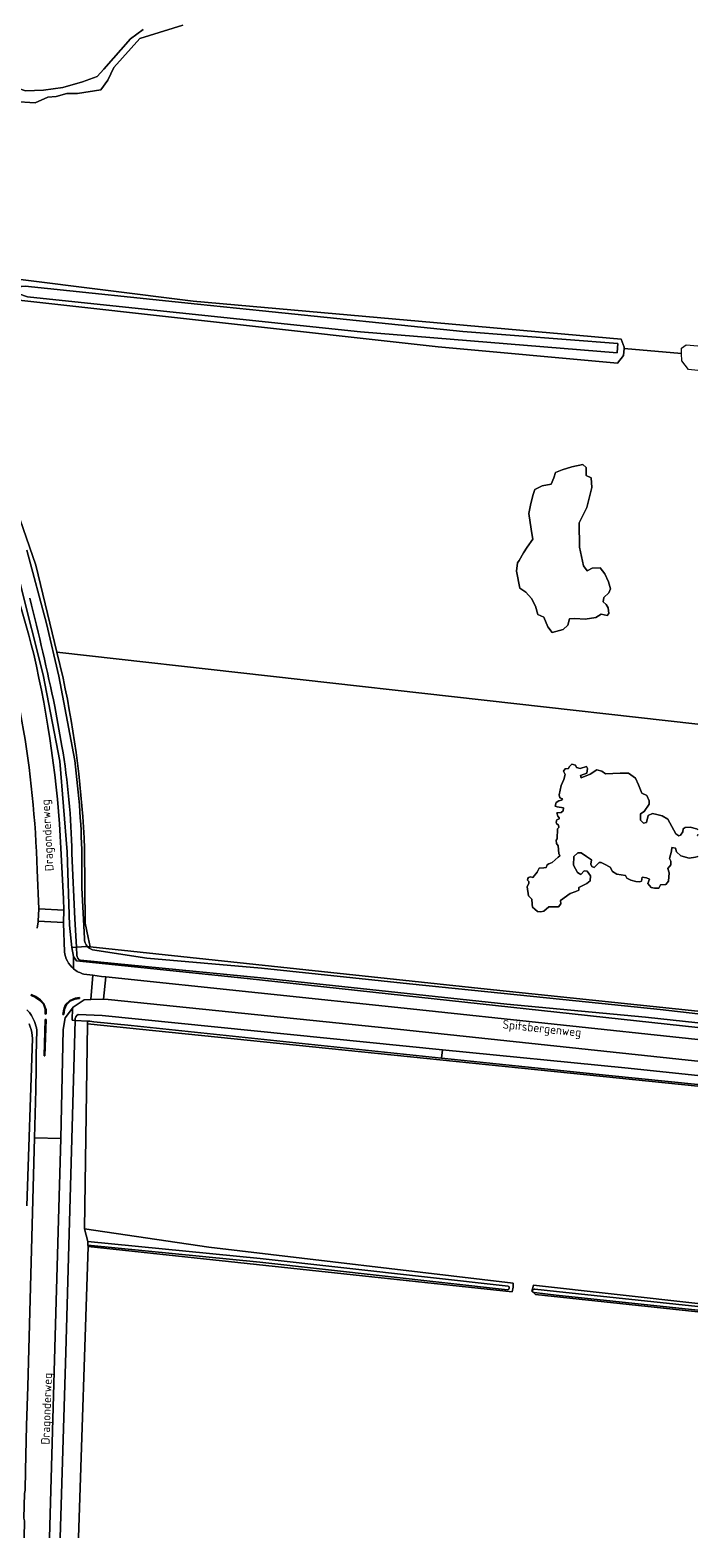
# Model space of a CAD drawing. Extents: x 168026 to 168874, y 448609 to 449769.
# Tile 21 of 39: x 168734 to 168874, y 448609 to 448925. Entities that reach past the tile are written whole.
import ezdxf
from ezdxf.enums import TextEntityAlignment as Align

# ---------------------------------------------------------------- set-up
doc = ezdxf.new("R2010")
doc.units = 0
for name, color, linetype, lineweight in [('B-WE-GR-GRAS-GV', 252, 'Continuous', 5), ('B-WE-OG-TERREIN_CULTUURSCHEIDING-GV', 252, 'Continuous', 5), ('B-WE-OG-TOPOGRAFIE-T18', 7, 'Continuous', 5), ('B-WE-OG-WATER-GV', 252, 'Continuous', 5), ('B-WE-OG-WATER_MEER-GV', 252, 'Continuous', 5), ('B-WE-OG-WATER_SLOOT-GV', 252, 'Continuous', 5), ('B-WE-OG-WEG-GV', 252, 'Continuous', 5), ('B-WE-VH-VERHARDING_ASFALT-GV', 252, 'Continuous', 5), ('B-WE-VH-VERHARDING_BETON-GV', 252, 'Continuous', 5)]:
    doc.layers.add(name, color=color, linetype=linetype, lineweight=lineweight)
doc.styles.add('NLCS-ISO-ANNOTATIEF-T18', font='NLCS-ISO.ttf', dxfattribs={"height": 1.8})

msp = doc.modelspace()

# ---------------------------------------------------------------- linework, layer by layer
at = {"layer": 'B-WE-GR-GRAS-GV', "flags": 128}
for points in [[(168873.864, 449003.161), (168679.167, 449031.972), (168679.792, 449031.861), (168677.806, 449003), (168678.335, 448974.822), (168679.791, 448955.64), (168680.981, 448945.453), (168685.347, 448925.874), (168688.125, 448917.01), (168694.607, 448900.077), (168706.91, 448876), (168708.335, 448873.635), (168728.894, 448870.554), (168729.656, 448872.607), (168731.445, 448872.927), (168768.161, 448868.327), (168857.783, 448860.351), (168858.453, 448858.66), (168858.433, 448858.415), (168870.455, 448857.326), (168870.418, 448858.455), (168871.384, 448859.14), (168873.864, 448858.919)], [(168766.035, 448926.082), (168759.053, 448923.905), (168757.026, 448923.305), (168751.545, 448917.224), (168750.344, 448914.596), (168748.842, 448912.569), (168743.962, 448911.818), (168741.71, 448911.818), (168739.458, 448911.142), (168737.731, 448910.992), (168735.104, 448909.866), (168730.674, 448910.091), (168728.347, 448910.917), (168725.944, 448913.845), (168724.593, 448916.022), (168722.266, 448919.025), (168720.989, 448921.052), (168720.689, 448923.004), (168722.491, 448925.257)], [(168873.864, 448853.786), (168871.878, 448853.967), (168870.506, 448855.786), (168870.455, 448857.326), (168858.433, 448858.415), (168858.307, 448856.901), (168857.04, 448855.317), (168819.485, 448858.735), (168729.187, 448868.795), (168728.894, 448870.554), (168708.335, 448873.635), (168710.482, 448870.07), (168728.568, 448832.208), (168735.216, 448813.002), (168739.619, 448794.809), (168873.864, 448779.685)], [(168739.619, 448794.809), (168740.945, 448789.329)], [(168873.864, 448779.685), (168739.619, 448794.809)], [(168844.659, 448741.479), (168842.632, 448741.479), (168841.581, 448740.578), (168840.999, 448740.39), (168840.305, 448740.484), (168839.723, 448740.934), (168839.273, 448741.404), (168839.179, 448742.023), (168839.104, 448743.055), (168838.428, 448743.75), (168838.146, 448745.627), (168838.437, 448746.405), (168838.475, 448746.753), (168838.184, 448747.062), (168838.231, 448747.391), (168838.419, 448747.625), (168838.822, 448747.747), (168839.329, 448747.597), (168840.192, 448748.742), (168840.662, 448749.568), (168841.6, 448749.643), (168842.069, 448749.718), (168842.294, 448750.281), (168842.632, 448750.45), (168843.345, 448750.713), (168844.64, 448751.858), (168844.96, 448752.121), (168844.753, 448752.59), (168844.622, 448754.241), (168844.284, 448754.711), (168844.228, 448755.405), (168844.396, 448755.705), (168844.472, 448757.77), (168844.772, 448758.051), (168844.716, 448758.539), (168844.265, 448758.896), (168844.171, 448759.196), (168844.34, 448759.656), (168844.819, 448759.863), (168844.856, 448760.125), (168844.537, 448760.426), (168844.312, 448761.158), (168845.25, 448761.176), (168845.682, 448761.571), (168845.72, 448762.19), (168844.425, 448762.359), (168843.974, 448762.528), (168844.218, 448763.297), (168844.744, 448763.654), (168845.344, 448763.804), (168845.513, 448764.048), (168844.988, 448764.311), (168844.838, 448764.874), (168845.213, 448766.863), (168845.776, 448768.102), (168846.114, 448769.153), (168845.701, 448769.829), (168846.076, 448770.354), (168846.752, 448770.392), (168846.94, 448770.805), (168847.503, 448771.33), (168848.253, 448771.143), (168848.479, 448770.655), (168849.192, 448770.429), (168850.581, 448770.842), (168850.768, 448770.429), (168850.618, 448769.416), (168849.267, 448768.928), (168849.417, 448768.44), (168851.332, 448769.228), (168852.683, 448770.167), (168853.771, 448769.866), (168854.56, 448769.303), (168857.563, 448769.416), (168859.365, 448769.453), (168860.791, 448768.365), (168861.429, 448766.976), (168862.142, 448765.249), (168863.156, 448764.799), (168863.681, 448763.673), (168863.644, 448762.922), (168862.63, 448761.42), (168861.842, 448760.932), (168861.88, 448759.581), (168862.48, 448758.98), (168863.118, 448759.093), (168863.494, 448760.557), (168864.357, 448761.008), (168865.296, 448760.782), (168866.422, 448760.482), (168867.548, 448759.806), (168869.274, 448756.728), (168869.913, 448756.315), (168870.25, 448756.465), (168870.701, 448757.141), (168870.776, 448757.817), (168871.189, 448758.042), (168872.24, 448758.155), (168873.591, 448757.779), (168873.864, 448757.674)], [(168873.864, 448756.605), (168873.817, 448756.39), (168873.864, 448756.357)], [(168745.447, 448753.623), (168745.557, 448738.063), (168746.209, 448735.01), (168746.625, 448733.06), (168829.768, 448724.24), (168873.864, 448719.599)], [(168873.864, 448751.963), (168873.366, 448751.886), (168872.015, 448751.623), (168870.288, 448752.111), (168869.425, 448752.974), (168869.162, 448753.763), (168868.411, 448753.875), (168868.374, 448753.087), (168867.923, 448751.548), (168868.186, 448750.985), (168868.186, 448750.234), (168867.548, 448749.483), (168867.886, 448748.545), (168867.735, 448746.818), (168867.135, 448746.143), (168866.046, 448746.03), (168865.708, 448745.373), (168864.77, 448745.336), (168864.057, 448745.523), (168863.419, 448746.349), (168863.756, 448747.25), (168863.081, 448747.55), (168862.18, 448747.663), (168862.067, 448746.8), (168861.729, 448746.687), (168860.866, 448746.724), (168859.853, 448747.025), (168859.027, 448747.438), (168858.689, 448748.038), (168856.887, 448748.264), (168856.024, 448748.827), (168855.498, 448749.765), (168854.335, 448750.375), (168853.612, 448750.722), (168853.218, 448750.741), (168852.148, 448749.662), (168851.632, 448749.868), (168851.472, 448750.403), (168851.594, 448751.313), (168850.553, 448752.027), (168849.427, 448752.787), (168848.713, 448752.787), (168847.925, 448752.017), (168847.841, 448750.178), (168848.676, 448748.648), (168849.351, 448748.198), (168850.065, 448749.024), (168850.703, 448748.911), (168851.378, 448747.935), (168851.303, 448746.922), (168850.59, 448746.321), (168848.976, 448745.533), (168848.976, 448744.97), (168848.338, 448744.632), (168847.137, 448744.256), (168845.11, 448742.755), (168845.185, 448742.079), (168844.659, 448741.479)], [(168873.864, 448703.888), (168763.09, 448715.196), (168746.067, 448716.975), (168745.405, 448673.98), (168771.467, 448670.144), (168835.204, 448662.668), (168835.163, 448661.795), (168834.989, 448660.8), (168746.172, 448670.322), (168744.136, 448609.299)], [(168839.869, 448660.276), (168839.115, 448660.951), (168839.428, 448662.199), (168873.864, 448658.404)], [(168873.864, 448656.632), (168839.869, 448660.276)]]:
    msp.add_lwpolyline(points, dxfattribs=at)
msp.add_lwpolyline([(168846.658, 448800.413), (168845.682, 448799.512), (168843.355, 448798.911), (168842.416, 448800.112), (168841.628, 448802.139), (168840.352, 448802.665), (168839.901, 448804.392), (168839, 448806.043), (168837.874, 448807.319), (168836.598, 448808.22), (168835.922, 448811.749), (168836.073, 448813.476), (168836.448, 448814.001), (168837.349, 448815.578), (168838.1, 448816.779), (168839.301, 448818.431), (168839.076, 448819.632), (168838.775, 448821.959), (168838.475, 448823.836), (168838.85, 448825.563), (168839.301, 448827.59), (168839.751, 448828.866), (168841.253, 448829.617), (168843.13, 448829.992), (168843.73, 448831.268), (168844.031, 448832.395), (168845.457, 448832.995), (168847.484, 448833.596), (168849.811, 448834.121), (168850.487, 448833.446), (168850.487, 448831.794), (168851.538, 448831.268), (168851.688, 448829.241), (168850.637, 448825.112), (168848.985, 448821.884), (168849.061, 448816.779), (168849.886, 448812.875), (168850.712, 448811.824), (168851.763, 448812.349), (168853.415, 448812.425), (168854.391, 448811.223), (168855.142, 448809.497), (168855.592, 448808.07), (168855.217, 448807.244), (168854.166, 448806.268), (168854.015, 448805.292), (168854.691, 448804.767), (168855.067, 448804.091), (168855.217, 448802.89), (168854.841, 448802.44), (168853.64, 448802.74), (168852.514, 448802.064), (168850.262, 448801.689), (168848.085, 448801.839), (168846.958, 448801.764)], close=True, dxfattribs=at)
at = {"layer": 'B-WE-GR-GRAS-GV'}
msp.add_lwpolyline([(168740.945, 448789.329, -0.0422125), (168745.447, 448753.623)], format="xyb", dxfattribs=at)
at = {"layer": 'B-WE-OG-TERREIN_CULTUURSCHEIDING-GV', "flags": 128}
for points in [[(168742.801, 448732.966), (168742.306, 448737.588), (168741.765, 448752.992), (168740.29, 448771.976), (168736.786, 448790.008), (168731.954, 448809.177), (168726.271, 448826.028), (168721.582, 448837.544), (168709.739, 448860.666), (168702.084, 448875.396), (168697.999, 448883.407), (168695.838, 448888.124), (168692.774, 448895.379), (168691.052, 448898.954), (168684.758, 448915.776), (168680.624, 448932.864)], [(168740.497, 448753.714), (168741.017, 448743.131), (168741.066, 448740.765), (168741.062, 448738.17), (168741.062, 448738.065), (168741.228, 448732.053)], [(168743.14, 448728.457), (168743.138, 448731.046), (168742.801, 448732.966)], [(168740.32, 448609.299), (168741.52, 448648.165), (168743.439, 448717.651), (168742.874, 448717.718), (168742.935, 448720.226), (168741.348, 448718.176), (168740.95, 448715.783), (168740.474, 448692.961), (168739.26, 448651.53), (168738.119, 448609.299)], [(168732.767, 448609.299), (168732.873, 448612.853), (168732.703, 448613.41), (168732.864, 448618.609), (168733.002, 448619.294), (168733.104, 448623.396), (168733.308, 448632.839), (168733.541, 448641.013), (168734.971, 448693.074), (168735.248, 448703.152), (168735.271, 448707.805), (168735.324, 448710.41), (168735.431, 448715.626)], [(168733.845, 448716.922), (168734.058, 448716.335), (168734.233, 448715.737), (168734.369, 448715.128), (168734.466, 448714.512), (168734.523, 448713.891), (168733.366, 448678.845)], [(168733.366, 448678.845), (168734.523, 448713.891), (168734.466, 448714.512), (168734.369, 448715.128), (168734.233, 448715.737), (168734.058, 448716.335), (168733.845, 448716.922)]]:
    msp.add_lwpolyline(points, dxfattribs=at)
at = {"layer": 'B-WE-OG-TERREIN_CULTUURSCHEIDING-GV'}
for points in [[(168724.958, 448825.437, -0.027404), (168734.783, 448794.386)], [(168734.783, 448794.386, -0.0445978), (168740.497, 448753.714)], [(168741.228, 448732.053, 0.1959396), (168743.14, 448728.457)], [(168734.045, 448719.09, 0.0342373), (168733.374, 448719.894)], [(168735.431, 448715.626, 0.1237309), (168734.045, 448719.09)]]:
    msp.add_lwpolyline(points, format="xyb", dxfattribs=at)
at = {"layer": 'B-WE-OG-WATER-GV', "flags": 128}
msp.add_lwpolyline([(168744.136, 448609.299), (168746.172, 448670.322), (168746.124, 448670.578), (168746.145, 448671.33), (168745.405, 448673.98), (168746.067, 448716.975), (168746.075, 448717.518), (168743.439, 448717.651), (168741.52, 448648.165), (168740.32, 448609.299)], dxfattribs=at)
at = {"layer": 'B-WE-OG-WATER_MEER-GV', "flags": 128}
for points in [[(168725.869, 448926.608), (168723.617, 448924.656), (168723.242, 448923.23), (168726.995, 448916.172), (168729.848, 448913.47), (168733.077, 448912.344), (168736.83, 448912.494), (168740.884, 448913.019), (168745.014, 448914.22), (168748.092, 448915.347), (168749.443, 448916.848), (168755.074, 448923.23), (168757.701, 448925.181)], [(168873.864, 448757.674), (168873.591, 448757.779), (168872.24, 448758.155), (168871.189, 448758.042), (168870.776, 448757.817), (168870.701, 448757.141), (168870.25, 448756.465), (168869.913, 448756.315), (168869.274, 448756.728), (168867.548, 448759.806), (168866.422, 448760.482), (168865.296, 448760.782), (168864.357, 448761.008), (168863.494, 448760.557), (168863.118, 448759.093), (168862.48, 448758.98), (168861.88, 448759.581), (168861.842, 448760.932), (168862.63, 448761.42), (168863.644, 448762.922), (168863.681, 448763.673), (168863.156, 448764.799), (168862.142, 448765.249), (168861.429, 448766.976), (168860.791, 448768.365), (168859.365, 448769.453), (168857.563, 448769.416), (168854.56, 448769.303), (168853.771, 448769.866), (168852.683, 448770.167), (168851.332, 448769.228), (168849.417, 448768.44), (168849.267, 448768.928), (168850.618, 448769.416), (168850.768, 448770.429), (168850.581, 448770.842), (168849.192, 448770.429), (168848.479, 448770.655), (168848.253, 448771.143), (168847.503, 448771.33), (168846.94, 448770.805), (168846.752, 448770.392), (168846.076, 448770.354), (168845.701, 448769.829), (168846.114, 448769.153), (168845.776, 448768.102), (168845.213, 448766.863), (168844.838, 448764.874), (168844.988, 448764.311), (168845.513, 448764.048), (168845.344, 448763.804), (168844.744, 448763.654), (168844.218, 448763.297), (168843.974, 448762.528), (168844.425, 448762.359), (168845.72, 448762.19), (168845.682, 448761.571), (168845.25, 448761.176), (168844.312, 448761.158), (168844.537, 448760.426), (168844.856, 448760.125), (168844.819, 448759.863), (168844.34, 448759.656), (168844.171, 448759.196), (168844.265, 448758.896), (168844.716, 448758.539), (168844.772, 448758.051), (168844.472, 448757.77), (168844.396, 448755.705), (168844.228, 448755.405), (168844.284, 448754.711), (168844.622, 448754.241), (168844.753, 448752.59), (168844.96, 448752.121), (168844.64, 448751.858), (168843.345, 448750.713), (168842.632, 448750.45), (168842.294, 448750.281), (168842.069, 448749.718), (168841.6, 448749.643), (168840.662, 448749.568), (168840.192, 448748.742), (168839.329, 448747.597), (168838.822, 448747.747), (168838.419, 448747.625), (168838.231, 448747.391), (168838.184, 448747.062), (168838.475, 448746.753), (168838.437, 448746.405), (168838.146, 448745.627), (168838.428, 448743.75), (168839.104, 448743.055), (168839.179, 448742.023), (168839.273, 448741.404), (168839.723, 448740.934), (168840.305, 448740.484), (168840.999, 448740.39), (168841.581, 448740.578)], [(168873.864, 448756.357), (168873.817, 448756.39), (168873.864, 448756.605)], [(168841.581, 448740.578), (168842.632, 448741.479), (168844.659, 448741.479), (168845.185, 448742.079), (168845.11, 448742.755), (168847.137, 448744.256), (168848.338, 448744.632), (168848.976, 448744.97), (168848.976, 448745.533), (168850.59, 448746.321), (168851.303, 448746.922), (168851.378, 448747.935), (168850.703, 448748.911), (168850.065, 448749.024), (168849.351, 448748.198), (168848.676, 448748.648), (168847.841, 448750.178), (168847.925, 448752.017), (168848.713, 448752.787), (168849.427, 448752.787), (168850.553, 448752.027), (168851.594, 448751.313), (168851.472, 448750.403), (168851.632, 448749.868), (168852.148, 448749.662), (168853.218, 448750.741), (168853.612, 448750.722), (168854.335, 448750.375), (168855.498, 448749.765), (168856.024, 448748.827), (168856.887, 448748.264), (168858.689, 448748.038), (168859.027, 448747.438), (168859.853, 448747.025), (168860.866, 448746.724), (168861.729, 448746.687), (168862.067, 448746.8), (168862.18, 448747.663), (168863.081, 448747.55), (168863.756, 448747.25), (168863.419, 448746.349), (168864.057, 448745.523), (168864.77, 448745.336), (168865.708, 448745.373), (168866.046, 448746.03), (168867.135, 448746.143), (168867.735, 448746.818), (168867.886, 448748.545), (168867.548, 448749.483), (168868.186, 448750.234), (168868.186, 448750.985), (168867.923, 448751.548), (168868.374, 448753.087), (168868.411, 448753.875), (168869.162, 448753.763), (168869.425, 448752.974), (168870.288, 448752.111), (168872.015, 448751.623), (168873.366, 448751.886), (168873.864, 448751.963)]]:
    msp.add_lwpolyline(points, dxfattribs=at)
msp.add_lwpolyline([(168843.355, 448798.911), (168845.682, 448799.512), (168846.658, 448800.413), (168846.958, 448801.764), (168848.085, 448801.839), (168850.262, 448801.689), (168852.514, 448802.064), (168853.64, 448802.74), (168854.841, 448802.44), (168855.217, 448802.89), (168855.067, 448804.091), (168854.691, 448804.767), (168854.015, 448805.292), (168854.166, 448806.268), (168855.217, 448807.244), (168855.592, 448808.07), (168855.142, 448809.497), (168854.391, 448811.223), (168853.415, 448812.425), (168851.763, 448812.349), (168850.712, 448811.824), (168849.886, 448812.875), (168849.061, 448816.779), (168848.985, 448821.884), (168850.637, 448825.112), (168851.688, 448829.241), (168851.538, 448831.268), (168850.487, 448831.794), (168850.487, 448833.446), (168849.811, 448834.121), (168847.484, 448833.596), (168845.457, 448832.995), (168844.031, 448832.395), (168843.73, 448831.268), (168843.13, 448829.992), (168841.253, 448829.617), (168839.751, 448828.866), (168839.301, 448827.59), (168838.85, 448825.563), (168838.475, 448823.836), (168838.775, 448821.959), (168839.076, 448819.632), (168839.301, 448818.431), (168838.1, 448816.779), (168837.349, 448815.578), (168836.448, 448814.001), (168836.073, 448813.476), (168835.922, 448811.749), (168836.598, 448808.22), (168837.874, 448807.319), (168839, 448806.043), (168839.901, 448804.392), (168840.352, 448802.665), (168841.628, 448802.139), (168842.416, 448800.112)], close=True, dxfattribs=at)
at = {"layer": 'B-WE-OG-WATER_SLOOT-GV', "flags": 128}
for points in [[(168740.945, 448789.329), (168739.619, 448794.809), (168735.216, 448813.002), (168728.568, 448832.208), (168710.482, 448870.07), (168708.335, 448873.635), (168706.91, 448876), (168694.607, 448900.077), (168688.125, 448917.01), (168685.347, 448925.874), (168680.981, 448945.453), (168679.791, 448955.64), (168678.335, 448974.822), (168677.806, 449003), (168679.792, 449031.861), (168679.167, 449031.972)], [(168680.624, 448932.864), (168684.758, 448915.776), (168691.052, 448898.954), (168692.774, 448895.379), (168695.838, 448888.124), (168697.999, 448883.407), (168702.084, 448875.396), (168709.739, 448860.666), (168721.582, 448837.544), (168726.271, 448826.028), (168731.954, 448809.177), (168736.786, 448790.008), (168740.29, 448771.976), (168741.765, 448752.992), (168742.306, 448737.588), (168742.801, 448732.966), (168743.719, 448733.013), (168743.371, 448738.914), (168742.795, 448752.629)], [(168722.491, 448925.257), (168720.689, 448923.004), (168720.989, 448921.052), (168722.266, 448919.025), (168724.593, 448916.022), (168725.944, 448913.845), (168728.347, 448910.917), (168730.674, 448910.091), (168735.104, 448909.866), (168737.731, 448910.992), (168739.458, 448911.142), (168741.71, 448911.818), (168743.962, 448911.818), (168748.842, 448912.569), (168750.344, 448914.596), (168751.545, 448917.224), (168757.026, 448923.305), (168759.053, 448923.905), (168766.035, 448926.082)], [(168757.701, 448925.181), (168755.074, 448923.23), (168749.443, 448916.848), (168748.092, 448915.347), (168745.014, 448914.22), (168740.884, 448913.019), (168736.83, 448912.494), (168733.077, 448912.344), (168729.848, 448913.47), (168726.995, 448916.172), (168723.242, 448923.23), (168723.617, 448924.656), (168725.869, 448926.608)], [(168733.346, 448816.114), (168737.44, 448800.755), (168740.025, 448789.754), (168743.39, 448772.095), (168743.983, 448766.767)], [(168743.983, 448766.767), (168743.39, 448772.095), (168740.025, 448789.754), (168737.44, 448800.755), (168733.346, 448816.114)], [(168740.706, 448775.104), (168739.204, 448783.409)], [(168739.204, 448783.409), (168740.706, 448775.104)], [(168746.058, 448733.103), (168746.625, 448733.06), (168746.209, 448735.01), (168745.557, 448738.063), (168745.447, 448753.623)], [(168742.795, 448752.629), (168743.371, 448738.914), (168743.719, 448733.013), (168745.811, 448733.121), (168745.987, 448733.108), (168746.058, 448733.103)], [(168735.525, 448736.976), (168735.699, 448738.294), (168735.706, 448738.418), (168735.841, 448741.003), (168735.493, 448749.127)], [(168744.839, 448745.427), (168745.402, 448734.803)], [(168745.402, 448734.803), (168744.839, 448745.427)], [(168743.818, 448731.335), (168743.719, 448733.013), (168742.801, 448732.966), (168743.138, 448731.046), (168743.784, 448730.107), (168779.478, 448726.428), (168873.864, 448716.187)], [(168746.058, 448733.103), (168745.987, 448733.108), (168745.811, 448733.121), (168743.719, 448733.013), (168743.818, 448731.335)], [(168873.864, 448719.599), (168829.768, 448724.24), (168746.625, 448733.06), (168746.058, 448733.103)], [(168747.09, 448732.467), (168758.462, 448730.698), (168782.464, 448728.636), (168813.453, 448725.345), (168845.57, 448722.016), (168865.983, 448719.945), (168873.864, 448719.032)], [(168873.864, 448719.032), (168865.983, 448719.945), (168845.57, 448722.016), (168813.453, 448725.345), (168782.464, 448728.636), (168758.462, 448730.698), (168747.09, 448732.467)], [(168862.896, 448718.356), (168833.892, 448721.062), (168782.38, 448726.612), (168744.556, 448730.249)], [(168744.556, 448730.249), (168782.38, 448726.612), (168833.892, 448721.062), (168862.896, 448718.356), (168873.864, 448717.163)], [(168743.439, 448717.651), (168746.075, 448717.518), (168746.508, 448717.475), (168747.389, 448717.385), (168755.231, 448716.582), (168820.174, 448709.79), (168820.423, 448711.533), (168749.145, 448718.659)], [(168749.145, 448718.659), (168744.108, 448718.906)], [(168873.864, 448704.209), (168855.208, 448706.126), (168820.174, 448709.79), (168755.231, 448716.582), (168747.389, 448717.385), (168746.508, 448717.475), (168746.075, 448717.518), (168746.067, 448716.975)], [(168746.067, 448716.975), (168763.09, 448715.196), (168873.864, 448703.888)], [(168873.864, 448717.163), (168862.896, 448718.356)], [(168873.864, 448706.124), (168858.555, 448707.721), (168820.423, 448711.533), (168820.174, 448709.79), (168855.208, 448706.126), (168873.864, 448704.209)], [(168745.405, 448673.98), (168746.145, 448671.33), (168782.23, 448667.778), (168834.11, 448662.015)], [(168834.027, 448661.27), (168782.152, 448667.032), (168746.124, 448670.578), (168746.172, 448670.322), (168834.989, 448660.8), (168835.163, 448661.795), (168835.204, 448662.668), (168771.467, 448670.144), (168745.405, 448673.98)], [(168782.23, 448667.778), (168746.145, 448671.33), (168746.124, 448670.578), (168782.152, 448667.032), (168834.027, 448661.27)], [(168834.11, 448662.015), (168782.23, 448667.778)], [(168839.428, 448662.199), (168839.115, 448660.951), (168839.869, 448660.276), (168873.864, 448656.632)], [(168873.864, 448658.404), (168839.428, 448662.199)], [(168873.864, 448656.981), (168844.165, 448660.143), (168839.614, 448660.649)], [(168839.614, 448660.649), (168844.165, 448660.143), (168873.864, 448656.981)], [(168839.697, 448661.394), (168844.246, 448660.889), (168873.864, 448657.736)], [(168844.246, 448660.889), (168839.697, 448661.394)], [(168873.864, 448657.736), (168844.246, 448660.889)]]:
    msp.add_lwpolyline(points, dxfattribs=at)
for points in [[(168858.433, 448858.415), (168858.453, 448858.66), (168857.783, 448860.351), (168768.161, 448868.327), (168731.445, 448872.927), (168729.656, 448872.607), (168728.894, 448870.554), (168729.187, 448868.795), (168819.485, 448858.735), (168857.04, 448855.317), (168858.307, 448856.901)], [(168856.971, 448857.502), (168803.19, 448861.845), (168752.681, 448867.16), (168733.454, 448869.235), (168731.694, 448869.851), (168731.533, 448870.921), (168732.149, 448871.375), (168733.003, 448871.408), (168769.1, 448867.677), (168782.687, 448866.273), (168824.678, 448861.974), (168857.141, 448859.418), (168857.063, 448858.539)], [(168782.687, 448866.273), (168769.1, 448867.677), (168733.003, 448871.408), (168732.149, 448871.375), (168731.533, 448870.921), (168731.694, 448869.851), (168733.454, 448869.235), (168752.681, 448867.16), (168803.19, 448861.845), (168856.971, 448857.502), (168857.063, 448858.539), (168857.141, 448859.418), (168824.678, 448861.974)]]:
    msp.add_lwpolyline(points, close=True, dxfattribs=at)
at = {"layer": 'B-WE-OG-WATER_SLOOT-GV'}
for points in [[(168735.493, 448749.127, 0.0741835), (168724.601, 448810.731)], [(168739.204, 448783.409, 0.0089658), (168733.99, 448806.066)], [(168733.99, 448806.066, -0.0089658), (168739.204, 448783.409)], [(168745.447, 448753.623, 0.0422125), (168740.945, 448789.329)], [(168742.795, 448752.629, 0.036243), (168740.706, 448775.104)], [(168740.706, 448775.104, -0.036243), (168742.795, 448752.629)], [(168743.983, 448766.767, -0.0324166), (168744.839, 448745.427)], [(168744.839, 448745.427, 0.0324166), (168743.983, 448766.767)], [(168745.402, 448734.803, 0.1991342), (168746.058, 448733.103)], [(168746.058, 448733.103, -0.1991342), (168745.402, 448734.803)], [(168744.556, 448730.249, -0.2733284), (168743.818, 448731.335)], [(168743.818, 448731.335, 0.2733284), (168744.556, 448730.249)], [(168746.058, 448733.103, 0.1299213), (168747.09, 448732.467)], [(168747.09, 448732.467, -0.1299213), (168746.058, 448733.103)], [(168744.108, 448718.906, 0.3148771), (168743.439, 448717.651)], [(168834.11, 448662.015, -0.3869571), (168834.379, 448661.58)], [(168834.379, 448661.58, 0.3869571), (168834.11, 448662.015)], [(168834.379, 448661.58, -0.3473757), (168834.027, 448661.27)], [(168834.027, 448661.27, 0.3473757), (168834.379, 448661.58)], [(168839.614, 448660.649, -0.4552818), (168839.271, 448661.099)], [(168839.271, 448661.099, 0.4552818), (168839.614, 448660.649)], [(168839.271, 448661.099, -0.4009521), (168839.697, 448661.394)], [(168839.697, 448661.394, 0.4009521), (168839.271, 448661.099)]]:
    msp.add_lwpolyline(points, format="xyb", dxfattribs=at)
at = {"layer": 'B-WE-OG-WEG-GV', "flags": 128}
for points in [[(168873.864, 448716.187), (168779.478, 448726.428), (168743.784, 448730.107), (168743.138, 448731.046), (168743.14, 448728.457)], [(168745.268, 448727.371), (168747.179, 448727.112), (168748.973, 448726.895), (168749.906, 448726.796), (168813.675, 448720.058), (168873.864, 448713.633)], [(168873.864, 448709.126), (168873.188, 448709.2), (168809.656, 448715.942), (168750.372, 448722.047), (168749.414, 448722.082), (168746.749, 448722.045), (168745.347, 448721.967), (168743.083, 448720.417), (168742.935, 448720.226)], [(168742.935, 448720.226), (168742.874, 448717.718), (168743.439, 448717.651)], [(168744.108, 448718.906), (168749.145, 448718.659), (168820.423, 448711.533), (168858.555, 448707.721), (168873.864, 448706.124)]]:
    msp.add_lwpolyline(points, dxfattribs=at)
at = {"layer": 'B-WE-OG-WEG-GV'}
for points in [[(168743.14, 448728.457, 0.1119606), (168745.268, 448727.371)], [(168743.439, 448717.651, -0.3148771), (168744.108, 448718.906)]]:
    msp.add_lwpolyline(points, format="xyb", dxfattribs=at)
at = {"layer": 'B-WE-VH-VERHARDING_ASFALT-GV'}
for points in [[(168734.783, 448794.386, 0.027404), (168724.958, 448825.437)], [(168724.601, 448810.731, -0.0741835), (168735.493, 448749.127)], [(168740.497, 448753.714, 0.0445978), (168734.783, 448794.386)], [(168743.14, 448728.457, -0.1959396), (168741.228, 448732.053)], [(168745.268, 448727.371, -0.1119606), (168743.14, 448728.457)], [(168733.374, 448719.894, -0.0342373), (168734.045, 448719.09)], [(168734.045, 448719.09, -0.1237309), (168735.431, 448715.626)]]:
    msp.add_lwpolyline(points, format="xyb", dxfattribs=at)
at = {"layer": 'B-WE-VH-VERHARDING_ASFALT-GV', "flags": 128}
for points in [[(168735.493, 448749.127), (168735.841, 448741.003), (168741.066, 448740.765), (168741.017, 448743.131), (168740.497, 448753.714)], [(168741.228, 448732.053), (168741.062, 448738.065), (168741.062, 448738.17), (168735.706, 448738.418), (168735.699, 448738.294), (168735.525, 448736.976)], [(168735.271, 448707.805), (168735.248, 448703.152), (168734.971, 448693.074), (168740.474, 448692.961), (168740.95, 448715.783), (168741.348, 448718.176), (168742.935, 448720.226), (168743.083, 448720.417), (168745.347, 448721.967), (168746.749, 448722.045), (168747.179, 448727.112), (168745.268, 448727.371)], [(168873.864, 448713.633), (168813.675, 448720.058), (168749.906, 448726.796), (168749.414, 448722.082), (168750.372, 448722.047), (168809.656, 448715.942), (168873.188, 448709.2), (168873.864, 448709.126)], [(168735.431, 448715.626), (168735.324, 448710.41), (168735.271, 448707.805)], [(168738.119, 448609.299), (168739.26, 448651.53), (168740.474, 448692.961), (168734.971, 448693.074), (168733.541, 448641.013), (168733.308, 448632.839), (168733.104, 448623.396), (168733.002, 448619.294), (168732.864, 448618.609), (168732.703, 448613.41), (168732.873, 448612.853), (168732.767, 448609.299)]]:
    msp.add_lwpolyline(points, dxfattribs=at)
for points in [[(168741.066, 448740.765), (168735.841, 448741.003), (168735.706, 448738.418), (168741.062, 448738.17)], [(168749.414, 448722.082), (168749.906, 448726.796), (168748.973, 448726.895), (168747.179, 448727.112), (168746.749, 448722.045)], [(168737.423, 448719.025), (168737.193, 448719.001), (168737.175, 448720.046), (168736.806, 448721.075), (168736.043, 448721.854), (168735.133, 448722.484), (168734.242, 448722.899), (168734.335, 448723.077), (168735.256, 448722.643), (168736.197, 448721.994), (168736.92, 448721.232), (168737.212, 448720.465), (168737.377, 448720.034)], [(168740.871, 448718.927), (168741.083, 448720.044), (168741.181, 448720.284), (168741.469, 448720.989), (168742.33, 448721.869), (168743.484, 448722.324), (168744.383, 448722.444), (168744.411, 448722.248), (168743.443, 448722.102), (168742.456, 448721.722), (168741.69, 448720.944), (168741.261, 448719.922), (168741.083, 448718.895)], [(168737.369, 448717.83), (168737.149, 448710.231), (168736.948, 448710.229), (168737.178, 448717.85)]]:
    msp.add_lwpolyline(points, close=True, dxfattribs=at)
at = {"layer": 'B-WE-VH-VERHARDING_BETON-GV', "flags": 128}
for points in [[(168737.423, 448719.025), (168737.377, 448720.034), (168737.212, 448720.465), (168736.92, 448721.232), (168736.197, 448721.994), (168735.256, 448722.643), (168734.335, 448723.077), (168734.242, 448722.899), (168735.133, 448722.484), (168736.043, 448721.854), (168736.806, 448721.075), (168737.175, 448720.046), (168737.193, 448719.001)], [(168740.871, 448718.927), (168741.083, 448718.895), (168741.261, 448719.922), (168741.69, 448720.944), (168742.456, 448721.722), (168743.443, 448722.102), (168744.411, 448722.248), (168744.383, 448722.444), (168743.484, 448722.324), (168742.33, 448721.869), (168741.469, 448720.989), (168741.181, 448720.284), (168741.083, 448720.044)], [(168737.149, 448710.231), (168737.369, 448717.83), (168737.178, 448717.85), (168736.948, 448710.229)]]:
    msp.add_lwpolyline(points, close=True, dxfattribs=at)

# ---------------------------------------------------------------- texts
at = {"layer": 'B-WE-OG-TOPOGRAFIE-T18', "style": 'NLCS-ISO-ANNOTATIEF-T18'}
for s, rotation, p in [('Dragonderweg', 93.35175, (168737.894, 448756.444)), ('Spitsbergenweg', 353.9, (168841.195, 448715.739)), ('Dragonderweg', 88, (168737.728, 448636.343))]:
    msp.add_text(s, height=1.8, rotation=rotation, dxfattribs=at).set_placement(p, align=Align.MIDDLE)

doc.saveas('drawing.dxf')
